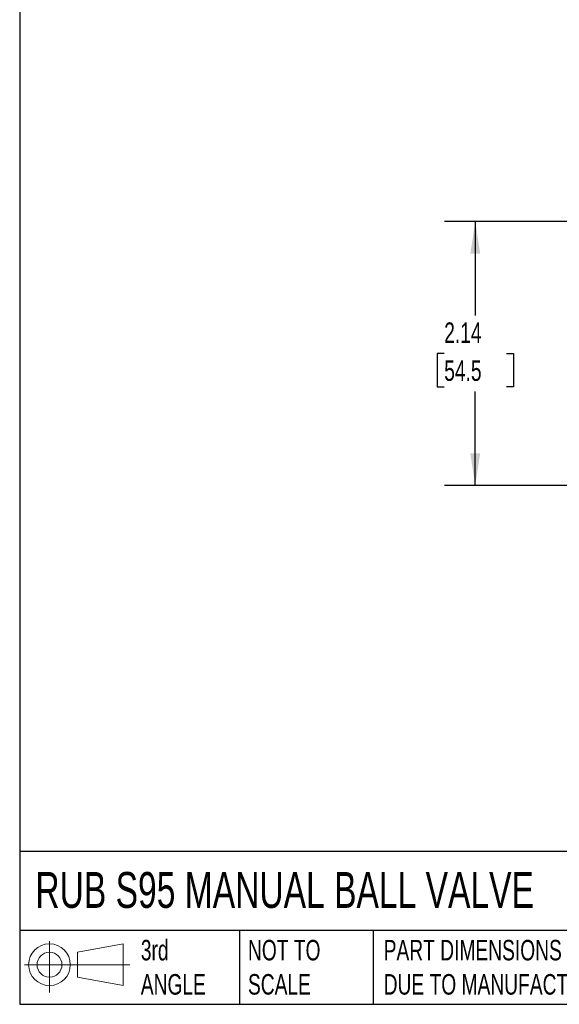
# Model space of a CAD drawing. Header units: inches. Extents: x 0.5 to 21.5, y 0.5 to 16.5.
# Tile 1 of 20: x 0.5 to 4.9, y 0.5 to 8.5. Entities that reach past the tile are written whole.
import ezdxf

# ---------------------------------------------------------------- set-up
doc = ezdxf.new("R2010")
doc.units = ezdxf.units.IN
doc.header["$LTSCALE"] = 2
doc.header["$MEASUREMENT"] = 0
doc.linetypes.add('SLD-Solid', pattern=[0])
doc.layers.add('DIMENSIONS', color=140, linetype='SLD-Solid', lineweight=25)
doc.layers.add('TEXT', color=140, linetype='SLD-Solid', lineweight=25)
doc.layers.add('SLD-DEFPOINTS', color=7, linetype='Continuous')
doc.styles.add('SLDTEXTSTYLE0', font='TXT', dxfattribs={"width": 0.7})
doc.dimstyles.new('SLDDIMSTYLE1', dxfattribs={"dimtxt": 0.169922, "dimasz": 0.26, "dimexe": 0, "dimexo": 0.0625, "dimgap": 0.04248, "dimtad": 0, "dimtih": 1, "dimtoh": 1, "dimrnd": 1e-09, "dimzin": 12, "dimdsep": 46, "dimtxsty": 'SLDTEXTSTYLE0', "dimsah": 1, "dimcen": 0.09, "dimadec": 0, "dimazin": 3, "dimtfac": 1, "dimtofl": 0, "dimtmove": 0, "dimatfit": 3, "dimfxl": 0, "dimfrac": 2, "dimtolj": 1, "dimtzin": 12, "dimarcsym": 0})

# ---------------------------------------------------------------- blocks, each defined once
blk = doc.blocks.new('Block11')
at = {"color": 7, "linetype": 'SLD-Solid', "lineweight": 18}
for p, q in [((0.2038, 0.4182), (0.2038, 0)), ((0.4315, 0.3281), (0.8012, 0.3962)), ((0.4315, 0.1257), (0.4315, 0.3281)), ((0.8012, 0.3962), (0.8012, 0.0576)), ((0, 0.2269), (0.8562, 0.2269)), ((0.4315, 0.1257), (0.8012, 0.0576))]:
    blk.add_line(p, q, dxfattribs=at)
for radius in [0.1693, 0.1012]:
    blk.add_circle((0.2038, 0.2269), radius, dxfattribs=at)
blk = doc.blocks.new('Block12')
at = {"layer": 'SLD-DEFPOINTS'}
blk.add_blockref('Block11', (0, 0), dxfattribs=at)
blk = doc.blocks.new('_D_2')
at = {"layer": 'DIMENSIONS'}
for p, q in [((5.4853, 6.8592), (3.9519, 6.8592)), ((4.2019, 6.8592), (4.2019, 6.0954)), ((3.9495, 5.7873), (3.8924, 5.7873)), ((3.8924, 5.7873), (3.8924, 5.5173)), ((4.4544, 5.7873), (4.5115, 5.7873)), ((4.5115, 5.7873), (4.5115, 5.5173)), ((3.8924, 5.5173), (3.9495, 5.5173)), ((4.2019, 4.7155), (4.2019, 5.4792)), ((4.5115, 5.5173), (4.4544, 5.5173)), ((5.2003, 4.7155), (3.9519, 4.7155))]:
    blk.add_line(p, q, dxfattribs=at)
for points in [[(4.2019, 6.8592), (4.1619, 6.5992), (4.2419, 6.5992)], [(4.2019, 4.7155), (4.2419, 4.9755), (4.1619, 4.9755)]]:
    blk.add_solid(points, dxfattribs=at)
at = {"layer": 'DIMENSIONS', "char_height": 0.16667, "attachment_point": 1, "style": 'SLDTEXTSTYLE0'}
for s, insert in [('2.14', (3.9495, 6.0402)), ('54.5', (3.9495, 5.7321))]:
    blk.add_mtext(s, dxfattribs=dict(at, insert=insert))

msp = doc.modelspace()

# ---------------------------------------------------------------- linework, layer by layer
at = {"layer": 'TEXT'}
for p, q in [((0.5, 16.5), (0.5, 0.5)), ((21.5, 1.7422), (0.5, 1.7422)), ((21.5, 1.1), (0.5, 1.1)), ((2.287, 1.1), (2.287, 0.5)), ((3.373, 1.1), (3.373, 0.5)), ((0.5, 0.5), (21.5, 0.5))]:
    msp.add_line(p, q, dxfattribs=at)

# ---------------------------------------------------------------- block references
at = {"layer": 'SLD-DEFPOINTS'}
msp.add_blockref('Block12', (0.5384, 0.5948), dxfattribs=at)

# ---------------------------------------------------------------- texts
at = {"layer": 'TEXT', "attachment_point": 1, "style": 'SLDTEXTSTYLE0'}
for s, insert, char_height in [('RUB S95 MANUAL BALL VALVE', (0.6272, 1.5749), 0.291667), ('3rd^JANGLE', (1.4843, 1.0234), 0.16667), ('NOT TO^JSCALE', (2.3549, 1.0234), 0.166667), ("PART DIMENSIONS MAY DIFFER SLIGHTLY ^JDUE TO MANUFACTURER'S VARIANCES", (3.4577, 1.0234), 0.166667)]:
    msp.add_mtext(s, dxfattribs=dict(at, insert=insert, char_height=char_height))

# ---------------------------------------------------------------- dimensions: what is measured, and where the dimension line sits
at = {"layer": 'DIMENSIONS'}
dim = msp.add_linear_dim(base=(4.2019, 6.8592), p1=(5.3003, 4.7155), p2=(5.5853, 6.8592), angle=90, dimstyle='SLDDIMSTYLE1', dxfattribs=at)
dim.commit()
dim.dimension.update_dxf_attribs({"geometry": '_D_2', "text_midpoint": (4.2019, 5.7873), "dimtype": 160})

doc.saveas('drawing.dxf')
